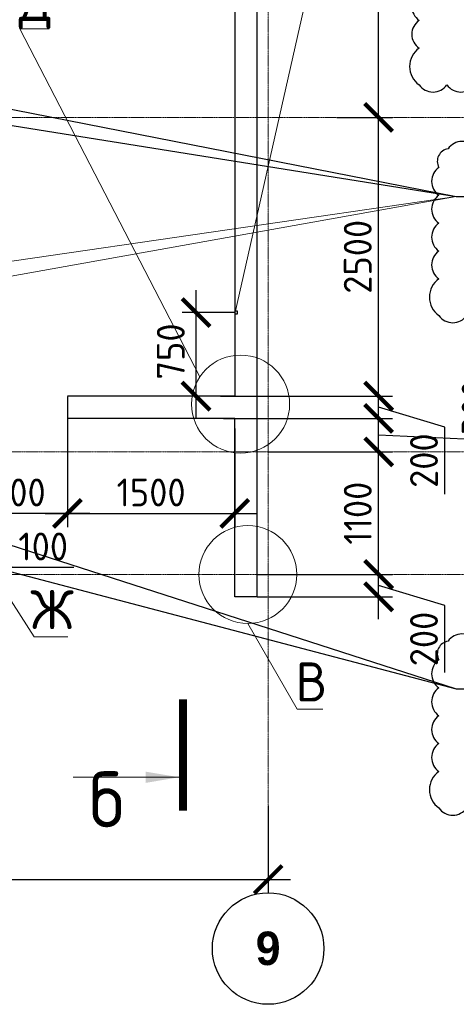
# Model space of a CAD drawing. Header units: millimetres. Extents: x 247266 to 730847, y -636031 to 10052.
# Tile 138 of 256: x 463123 to 467039, y -255233 to -246401. Entities that reach past the tile are written whole.
import ezdxf

# ---------------------------------------------------------------- set-up
doc = ezdxf.new("R2010")
doc.units = ezdxf.units.MM
doc.linetypes.add('______5', pattern=[1100, 800, -100, 100, -100])
doc.linetypes.add('осевая', pattern=[50.8, 31.75, -6.35, 6.35, -6.35])
for name, color, linetype in [('Изменения', 1, 'Continuous'), ('РАЗМЕРЫ', 7, 'Continuous'), ('СПДС_СИМВОЛЫ', 7, 'Continuous')]:
    doc.layers.add(name, color=color, linetype=linetype)
for name, color, linetype, lineweight in [('Надписи', 7, 'Continuous', 18), ('Оси', 7, '______5', 18), ('СТЕНЫ', 7, 'Continuous', 30), ('ТОНКИЕ', 7, 'Continuous', 9), ('Узлы', 7, 'Continuous', 0)]:
    doc.layers.add(name, color=color, linetype=linetype, lineweight=lineweight)
doc.styles.add('Century Gothic', font='GOTHIC.TTF')
doc.styles.add('GOST-2.304_Type-B', font='GOST_Common.ttf')
doc.dimstyles.new('СПДС', dxfattribs={"dimscale": 100, "dimtxt": 2.5, "dimasz": 2.5, "dimexe": 1.25, "dimexo": 0, "dimtad": 1, "dimdec": 0, "dimtxsty": 'GOST-2.304_Type-B', "dimblk": 'ARCHTICK', "dimcen": 2.5, "dimdle": 2, "dimadec": 0, "dimazin": 2, "dimtfac": 0.75, "dimtdec": 0, "dimtmove": 1, "dimatfit": 3, "dimfxl": 1, "dimtolj": 1, "dimarcsym": 1})

# ---------------------------------------------------------------- blocks, each defined once
blk = doc.blocks.new('_ArchTick')
at = {"color": 0, "linetype": 'ByBlock', "const_width": 0.15}
blk.add_lwpolyline([(-0.5, -0.5), (0.5, 0.5)], dxfattribs=at)
blk = doc.blocks.new('*D839')
at = {"layer": 'DEFPOINTS', "color": 0, "ltscale": 100}
for p in [(465251.5, -251377.9), (466342.6, -251377.9), (465251.4, -251577.9)]:
    blk.add_point(p, dxfattribs=at)
at = {"layer": 'РАЗМЕРЫ', "color": 0, "lineweight": -2}
for p, q in [((466342.6, -251777.9), (466342.6, -251177.9)), ((465251.5, -251377.9), (466467.6, -251377.9)), ((466936.7, -251656.1), (466342.6, -251477.9)), ((465251.4, -251577.9), (466467.6, -251577.9)), ((466936.7, -252256.6), (466936.7, -251656.1))]:
    blk.add_line(p, q, dxfattribs=at)
at = {"layer": 'РАЗМЕРЫ', "color": 0, "lineweight": -2, "ltscale": 100, "xscale": 250, "yscale": 250, "zscale": 250}
for p, rotation in [((466342.6, -251377.9), 90), ((466342.6, -251577.9), 270)]:
    blk.add_blockref('_ArchTick', p, dxfattribs=dict(at, rotation=rotation))
at = {"layer": 'РАЗМЕРЫ', "color": 0, "lineweight": 0, "ltscale": 100, "insert": (466749.1, -251956.3), "char_height": 250, "attachment_point": 5, "rotation": 90, "style": 'GOST-2.304_Type-B'}
blk.add_mtext('\\A1;200', dxfattribs=at)
blk = doc.blocks.new('*D840')
at = {"layer": 'DEFPOINTS', "color": 0, "ltscale": 100}
for p in [(465351.4, -250277.9), (466342.6, -250277.9), (465972.6, -251377.9)]:
    blk.add_point(p, dxfattribs=at)
at = {"layer": 'РАЗМЕРЫ', "color": 0, "lineweight": -2}
for p, q in [((466342.6, -251577.9), (466342.6, -250077.9)), ((465351.4, -250277.9), (466467.6, -250277.9)), ((465972.6, -251377.9), (466467.6, -251377.9))]:
    blk.add_line(p, q, dxfattribs=at)
at = {"layer": 'РАЗМЕРЫ', "color": 0, "lineweight": -2, "ltscale": 100, "xscale": 250, "yscale": 250, "zscale": 250}
for p, rotation in [((466342.6, -250277.9), 90), ((466342.6, -251377.9), 270)]:
    blk.add_blockref('_ArchTick', p, dxfattribs=dict(at, rotation=rotation))
at = {"layer": 'РАЗМЕРЫ', "color": 0, "lineweight": 0, "ltscale": 100, "insert": (466155, -250827.9), "char_height": 250, "attachment_point": 5, "rotation": 90, "style": 'GOST-2.304_Type-B'}
blk.add_mtext('\\A1;1100', dxfattribs=at)
blk = doc.blocks.new('*D841')
at = {"layer": 'DEFPOINTS', "color": 0, "ltscale": 100}
for p in [(464951.4, -249977.9), (466342.6, -249977.9), (465560.6, -250277.9)]:
    blk.add_point(p, dxfattribs=at)
at = {"layer": 'РАЗМЕРЫ', "color": 0, "lineweight": -2}
for p, q in [((467400.1, -249578.6), (467400.1, -250179)), ((466342.6, -250477.9), (466342.6, -249777.9)), ((464951.4, -249977.9), (466467.6, -249977.9)), ((467400.1, -250179), (466342.6, -250127.9)), ((465560.6, -250277.9), (466467.6, -250277.9))]:
    blk.add_line(p, q, dxfattribs=at)
at = {"layer": 'РАЗМЕРЫ', "color": 0, "lineweight": -2, "ltscale": 100, "xscale": 250, "yscale": 250, "zscale": 250}
for p, rotation in [((466342.6, -249977.9), 90), ((466342.6, -250277.9), 270)]:
    blk.add_blockref('_ArchTick', p, dxfattribs=dict(at, rotation=rotation))
at = {"layer": 'РАЗМЕРЫ', "color": 0, "lineweight": 0, "ltscale": 100, "insert": (467212.5, -249878.8), "char_height": 250, "attachment_point": 5, "rotation": 90, "style": 'GOST-2.304_Type-B'}
blk.add_mtext('\\A1;300', dxfattribs=at)
blk = doc.blocks.new('*D842')
at = {"layer": 'DEFPOINTS', "color": 0, "ltscale": 100}
for p in [(464924.1, -249777.9), (466342.6, -249777.9), (465500.6, -249977.9)]:
    blk.add_point(p, dxfattribs=at)
at = {"layer": 'РАЗМЕРЫ', "color": 0, "lineweight": -2}
for p, q in [((466342.6, -250177.9), (466342.6, -249577.9)), ((464924.1, -249777.9), (466467.6, -249777.9)), ((466936.7, -250056.1), (466342.6, -249877.9)), ((465500.6, -249977.9), (466467.6, -249977.9)), ((466936.7, -250656.6), (466936.7, -250056.1))]:
    blk.add_line(p, q, dxfattribs=at)
at = {"layer": 'РАЗМЕРЫ', "color": 0, "lineweight": -2, "ltscale": 100, "xscale": 250, "yscale": 250, "zscale": 250}
for p, rotation in [((466342.6, -249777.9), 90), ((466342.6, -249977.9), 270)]:
    blk.add_blockref('_ArchTick', p, dxfattribs=dict(at, rotation=rotation))
at = {"layer": 'РАЗМЕРЫ', "color": 0, "lineweight": 0, "ltscale": 100, "insert": (466749.1, -250356.3), "char_height": 250, "attachment_point": 5, "rotation": 90, "style": 'GOST-2.304_Type-B'}
blk.add_mtext('\\A1;200', dxfattribs=at)
blk = doc.blocks.new('*D843')
at = {"layer": 'DEFPOINTS', "color": 0, "ltscale": 100}
for p in [(465966.1, -247277.9), (466342.6, -247277.9), (464924.1, -249777.9)]:
    blk.add_point(p, dxfattribs=at)
at = {"layer": 'РАЗМЕРЫ', "color": 0, "lineweight": -2}
for p, q in [((466342.6, -249977.9), (466342.6, -247077.9)), ((465966.1, -247277.9), (466467.6, -247277.9)), ((464924.1, -249777.9), (466467.6, -249777.9))]:
    blk.add_line(p, q, dxfattribs=at)
at = {"layer": 'РАЗМЕРЫ', "color": 0, "lineweight": -2, "ltscale": 100, "xscale": 250, "yscale": 250, "zscale": 250}
for p, rotation in [((466342.6, -247277.9), 90), ((466342.6, -249777.9), 270)]:
    blk.add_blockref('_ArchTick', p, dxfattribs=dict(at, rotation=rotation))
at = {"layer": 'РАЗМЕРЫ', "color": 0, "lineweight": 0, "ltscale": 100, "insert": (466155, -248527.9), "char_height": 250, "attachment_point": 5, "rotation": 90, "style": 'GOST-2.304_Type-B'}
blk.add_mtext('\\A1;2500', dxfattribs=at)
blk = doc.blocks.new('*D844')
at = {"layer": 'DEFPOINTS', "color": 0, "ltscale": 100}
for p in [(466316.1, -244177.9), (466342.6, -244177.9), (465966.1, -247277.9)]:
    blk.add_point(p, dxfattribs=at)
at = {"layer": 'РАЗМЕРЫ', "color": 0, "lineweight": -2}
for p, q in [((466342.6, -247477.9), (466342.6, -243977.9)), ((466316.1, -244177.9), (466467.6, -244177.9)), ((465966.1, -247277.9), (466467.6, -247277.9))]:
    blk.add_line(p, q, dxfattribs=at)
at = {"layer": 'РАЗМЕРЫ', "color": 0, "lineweight": -2, "ltscale": 100, "xscale": 250, "yscale": 250, "zscale": 250}
for p, rotation in [((466342.6, -244177.9), 90), ((466342.6, -247277.9), 270)]:
    blk.add_blockref('_ArchTick', p, dxfattribs=dict(at, rotation=rotation))
at = {"layer": 'РАЗМЕРЫ', "color": 0, "lineweight": 0, "ltscale": 100, "insert": (466155, -245727.9), "char_height": 250, "attachment_point": 5, "rotation": 90, "style": 'GOST-2.304_Type-B'}
blk.add_mtext('\\A1;3100', dxfattribs=at)
blk = doc.blocks.new('*D852')
at = {"layer": 'DEFPOINTS', "color": 0, "ltscale": 100}
for p in [(465051.4, -250066.8), (463551.4, -250383.1), (465051.4, -250829.4)]:
    blk.add_point(p, dxfattribs=at)
at = {"layer": 'РАЗМЕРЫ', "color": 0, "lineweight": -2}
for p, q in [((465051.4, -250066.8), (465051.4, -250954.4)), ((463551.4, -250383.1), (463551.4, -250954.4)), ((463351.4, -250829.4), (465251.4, -250829.4))]:
    blk.add_line(p, q, dxfattribs=at)
at = {"layer": 'РАЗМЕРЫ', "color": 0, "lineweight": -2, "ltscale": 100, "xscale": 250, "yscale": 250, "zscale": 250, "rotation": 180}
blk.add_blockref('_ArchTick', (463551.4, -250829.4), dxfattribs=at)
at = {"layer": 'РАЗМЕРЫ', "color": 0, "lineweight": -2, "ltscale": 100, "xscale": 250, "yscale": 250, "zscale": 250}
blk.add_blockref('_ArchTick', (465051.4, -250829.4), dxfattribs=at)
at = {"layer": 'РАЗМЕРЫ', "color": 0, "lineweight": 0, "ltscale": 100, "insert": (464301.4, -250641.8), "char_height": 250, "attachment_point": 5, "style": 'GOST-2.304_Type-B'}
blk.add_mtext('\\A1;1500', dxfattribs=at)
blk = doc.blocks.new('*D853')
at = {"layer": 'DEFPOINTS', "color": 0, "ltscale": 100}
for p in [(462551.4, -249777.9), (463551.4, -249811.8), (462551.4, -250829.4)]:
    blk.add_point(p, dxfattribs=at)
at = {"layer": 'РАЗМЕРЫ', "color": 0, "lineweight": -2}
for p, q in [((462551.4, -249777.9), (462551.4, -250954.4)), ((463551.4, -249811.8), (463551.4, -250954.4)), ((463751.4, -250829.4), (462351.4, -250829.4))]:
    blk.add_line(p, q, dxfattribs=at)
at = {"layer": 'РАЗМЕРЫ', "color": 0, "lineweight": -2, "ltscale": 100, "xscale": 250, "yscale": 250, "zscale": 250, "rotation": 180}
blk.add_blockref('_ArchTick', (462551.4, -250829.4), dxfattribs=at)
at = {"layer": 'РАЗМЕРЫ', "color": 0, "lineweight": -2, "ltscale": 100, "xscale": 250, "yscale": 250, "zscale": 250}
blk.add_blockref('_ArchTick', (463551.4, -250829.4), dxfattribs=at)
at = {"layer": 'РАЗМЕРЫ', "color": 0, "lineweight": 0, "ltscale": 100, "insert": (463051.4, -250641.8), "char_height": 250, "attachment_point": 5, "style": 'GOST-2.304_Type-B'}
blk.add_mtext('\\A1;1000', dxfattribs=at)
blk = doc.blocks.new('*D854')
at = {"layer": 'DEFPOINTS', "color": 0, "ltscale": 100}
for p in [(462451.4, -249779.7), (462551.4, -249777.9), (462451.4, -250829.4)]:
    blk.add_point(p, dxfattribs=at)
at = {"layer": 'РАЗМЕРЫ', "color": 0, "lineweight": -2}
for p, q in [((462451.4, -249779.7), (462451.4, -250954.4)), ((462551.4, -249777.9), (462551.4, -250954.4)), ((462751.4, -250829.4), (462251.4, -250829.4)), ((463058.3, -251314.1), (462501.4, -250829.4)), ((463608.7, -251314.1), (463058.3, -251314.1))]:
    blk.add_line(p, q, dxfattribs=at)
at = {"layer": 'РАЗМЕРЫ', "color": 0, "lineweight": -2, "ltscale": 100, "xscale": 250, "yscale": 250, "zscale": 250}
blk.add_blockref('_ArchTick', (462451.4, -250829.4), dxfattribs=at)
at = {"layer": 'РАЗМЕРЫ', "color": 0, "lineweight": -2, "ltscale": 100, "xscale": 250, "yscale": 250, "zscale": 250, "rotation": 180}
blk.add_blockref('_ArchTick', (462551.4, -250829.4), dxfattribs=at)
at = {"layer": 'РАЗМЕРЫ', "color": 0, "lineweight": 0, "ltscale": 100, "insert": (463333.5, -251126.5), "char_height": 250, "attachment_point": 5, "style": 'GOST-2.304_Type-B'}
blk.add_mtext('\\A1;100', dxfattribs=at)
blk = doc.blocks.new('NSY101')
at = {"color": 0, "linetype": 'ByBlock', "lineweight": -2}
blk.add_circle((0, 0), 50, dxfattribs=at)
blk = doc.blocks.new('СЛОЖНЫЙ_ОБЪЕКТ_36')
at = {"layer": 'Оси', "color": 16, "linetype": 'Continuous', "lineweight": 25, "transparency": 33554687, "xscale": 9.999999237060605, "yscale": 9.999999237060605, "zscale": 9.999999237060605}
blk.add_blockref('NSY101', (31813, -43009.5), dxfattribs=at)
at = {"layer": 'Оси', "color": 16, "linetype": 'Continuous', "lineweight": 25, "transparency": 33554687, "insert": (31813, -43009.5), "char_height": 300, "width": 385, "attachment_point": 5, "style": 'Century Gothic'}
blk.add_mtext('\\A1;{\\fCentury Gothic|i0|b1;\\H300.000000;\\W1.000000;\\C16;9}\\P', dxfattribs=at)
blk = doc.blocks.new('*D871')
at = {"layer": 'DEFPOINTS', "color": 0, "ltscale": 100}
for p in [(459651.5, -253339.6), (465351.5, -253449.1), (465351.5, -254113.5)]:
    blk.add_point(p, dxfattribs=at)
at = {"layer": 'РАЗМЕРЫ', "color": 0, "lineweight": -2}
for p, q in [((459651.5, -253339.6), (459651.5, -254238.5)), ((465351.5, -253449.1), (465351.5, -254238.5)), ((459451.5, -254113.5), (465551.5, -254113.5))]:
    blk.add_line(p, q, dxfattribs=at)
at = {"layer": 'РАЗМЕРЫ', "color": 0, "lineweight": -2, "ltscale": 100, "xscale": 250, "yscale": 250, "zscale": 250, "rotation": 180}
blk.add_blockref('_ArchTick', (459651.5, -254113.5), dxfattribs=at)
at = {"layer": 'РАЗМЕРЫ', "color": 0, "lineweight": -2, "ltscale": 100, "xscale": 250, "yscale": 250, "zscale": 250}
blk.add_blockref('_ArchTick', (465351.5, -254113.5), dxfattribs=at)
at = {"layer": 'РАЗМЕРЫ', "color": 0, "lineweight": 0, "ltscale": 100, "insert": (462501.5, -253925.6), "char_height": 250, "attachment_point": 5, "style": 'GOST-2.304_Type-B'}
blk.add_mtext('\\A1;5700', dxfattribs=at)
blk = doc.blocks.new('*D3666')
at = {"layer": 'DEFPOINTS', "color": 0, "ltscale": 100}
for p in [(464704.3, -249028.4), (465051.7, -249028.4), (464952.3, -249777.9)]:
    blk.add_point(p, dxfattribs=at)
at = {"layer": 'РАЗМЕРЫ', "color": 0, "lineweight": -2}
for p, q in [((464704.3, -249977.9), (464704.3, -248828.4)), ((465051.7, -249028.4), (464579.3, -249028.4)), ((464952.3, -249777.9), (464579.3, -249777.9))]:
    blk.add_line(p, q, dxfattribs=at)
at = {"layer": 'РАЗМЕРЫ', "color": 0, "lineweight": -2, "ltscale": 100, "xscale": 250, "yscale": 250, "zscale": 250}
for p, rotation in [((464704.3, -249028.4), 90), ((464704.3, -249777.9), 270)]:
    blk.add_blockref('_ArchTick', p, dxfattribs=dict(at, rotation=rotation))
at = {"layer": 'РАЗМЕРЫ', "color": 0, "lineweight": 0, "ltscale": 100, "insert": (464477.8, -249377.5), "char_height": 250, "attachment_point": 5, "rotation": 90, "style": 'GOST-2.304_Type-B'}
blk.add_mtext('\\A1;750', dxfattribs=at)

msp = doc.modelspace()

# ---------------------------------------------------------------- linework, layer by layer
at = {"layer": 'Изменения', "elevation": 560}
for points in [[(466705.09, -246157.11, 0.5205671), (466705.09, -246407.11, 0.5205671), (466705.09, -246657.11, 0.520567), (466705.09, -246984.69, 0.5205671), (466955.09, -246984.69, 0.5205671), (467205.09, -246984.69, 0.5205671), (467455.09, -246984.69, 0.5205671), (467705.09, -246984.69, 0.5205671), (467955.09, -246984.69, 0.5205671), (468205.09, -246984.69, 0.5205671), (468455.09, -246984.69, 0.5205671), (468705.09, -246984.69, 0.5205671), (468955.09, -246984.69, 0.5205671), (469205.09, -246984.69, 0.5205671), (469455.09, -246984.69, 0.5205671), (469705.09, -246984.69, 0.5205671), (469955.09, -246984.69, 0.5205671), (470205.09, -246984.69, 0.5205671), (470455.09, -246984.69, 0.5205671), (470623.57, -246903.16, 0.5205671), (470623.57, -246653.16, 0.5205671), (470623.57, -246403.16, 0.5205671), (470623.57, -246153.16, 0.5205671)], [(467214.86, -247558.49, 0.5205671), (466964.86, -247558.49, 0.520567), (466882.59, -247726.23, 0.520567), (466882.59, -247976.23, 0.520567), (466882.59, -248226.23, 0.5205671), (466882.59, -248476.23, 0.5205671), (466882.59, -248726.23, 0.520567), (466882.59, -249053.8, 0.5205671), (467132.59, -249053.8, 0.5205671)], [(467214.86, -251976.54, 0.5205671), (466964.86, -251976.54, 0.520567), (466882.59, -252144.28, 0.520567), (466882.59, -252394.28, 0.520567), (466882.59, -252644.28, 0.5205671), (466882.59, -252894.28, 0.5205671), (466882.59, -253144.28, 0.520567), (466882.59, -253471.85, 0.5205671), (467132.59, -253471.85, 0.5205671)]]:
    msp.add_lwpolyline(points, format="xyb", dxfattribs=at)
at = {"layer": 'Надписи', "lineweight": 15, "ltscale": 0.3}
for p, q in [((465051.68, -249040.85, -760), (466808.24, -241254.82, -760)), ((463122.71, -246481.77, -720), (463387.96, -246481.77, -720)), ((462685.8, -251054.19, -720), (463253.39, -251938.07, -720)), ((462685.8, -251054.19, -720), (463253.39, -251938.07, -720)), ((462685.8, -251054.19, -720), (463253.39, -251938.07, -720)), ((465168.98, -251817.33, -1280), (465612.65, -252586.77, -1280)), ((465168.98, -251817.33, -1280), (465612.65, -252586.77, -1280)), ((465168.98, -251817.33, -1280), (465612.65, -252586.77, -1280)), ((463253.39, -251938.07, -720), (463253.49, -251938.07, -720)), ((463253.63, -251937.72, -720), (463553.91, -251937.72, -720)), ((465612.65, -252586.77, -1280), (465612.75, -252586.77, -1280)), ((465612.85, -252586.42, -1280), (465843.06, -252586.42, -1280))]:
    msp.add_line(p, q, dxfattribs=at)
at = {"layer": 'Надписи', "ltscale": 0.3}
msp.add_line((463122.61, -246481.77, -720), (464739.29, -249604.02, -360), dxfattribs=at)
at = {"layer": 'Надписи'}
for centre in [(465104.13, -249849.04, -360), (465168.98, -251377.85, -920)]:
    msp.add_circle(centre, 439.48, dxfattribs=at)
at = {"layer": 'Оси', "linetype": 'осевая', "lineweight": 0, "ltscale": 0.3, "transparency": 33554687}
for p, q in [((465351.49, -240419.53, -1120), (465351.49, -254217.3, -1120)), ((454564.22, -247277.85, -1120), (468708.85, -247277.85, -1120)), ((454564.22, -250277.85, -1120), (468708.85, -250277.85, -1120)), ((454564.22, -251377.85, -1120), (468708.85, -251377.85, -1120))]:
    msp.add_line(p, q, dxfattribs=at)
at = {"layer": 'СПДС_СИМВОЛЫ', "ltscale": 100}
for p, q in [((460848.32, -247000.22, -560), (467037.14, -247985.8)), ((462001.38, -246997.85, -560), (467037.14, -247985.8)), ((467037.14, -247985.8), (470675.98, -247985.8)), ((460851.38, -250777.85, -560), (467037.14, -252403.85)), ((462001.38, -250777.85, -560), (467037.14, -252403.85)), ((467037.14, -252403.85), (470675.98, -252403.85))]:
    msp.add_line(p, q, dxfattribs=at)
at = {"layer": 'СТЕНЫ', "linetype": 'Continuous', "transparency": 33554687}
for p, q in [((465051.38, -243927.85, -560), (465051.38, -249777.85, -560)), ((465251.38, -251577.85, -560), (465251.38, -244177.85, -560)), ((465051.38, -249777.85, -560), (463551.38, -249777.85, -560)), ((465051.38, -249977.85, -560), (463551.38, -249977.85, -560)), ((465051.38, -251577.85, -560), (465051.38, -249977.85, -560)), ((465251.38, -251577.85, -560), (465051.38, -251577.85, -560))]:
    msp.add_line(p, q, dxfattribs=at)
for points, elevation in [([(465051.68, -249015.85), (465051.68, -249040.85), (465076.68, -249040.85), (465076.68, -249015.85), (465051.68, -249015.85)], -200), ([(463551.38, -249779.69), (463551.38, -249977.85)], -560)]:
    msp.add_lwpolyline(points, dxfattribs=dict(at, elevation=elevation))
at = {"layer": 'ТОНКИЕ', "ltscale": 100}
for p, q in [((460851.38, -248887.85, -560), (467037.14, -247985.8)), ((467037.14, -247985.8), (462001.38, -248887.85, -560))]:
    msp.add_line(p, q, dxfattribs=at)
at = {"layer": 'Узлы', "linetype": 'Continuous', "lineweight": 0}
msp.add_line((464552.6, -253196.65, -360), (463602.6, -253196.65, -360), dxfattribs=at)
at = {"layer": 'Узлы', "linetype": 'Continuous', "lineweight": 0, "const_width": 70, "elevation": -360}
msp.add_lwpolyline([(464587.6, -253496.65), (464587.6, -252496.65)], dxfattribs=at)
at = {"layer": 'Узлы', "linetype": 'Continuous', "lineweight": 0}
msp.add_solid([(464552.6, -253196.65, -360), (464252.15, -253246.92, -360), (464252.15, -253146.37, -360)], dxfattribs=at)

# ---------------------------------------------------------------- block references
at = {"layer": 'Оси', "linetype": 'Continuous', "lineweight": 25, "transparency": 33554687}
msp.add_blockref('СЛОЖНЫЙ_ОБЪЕКТ_36', (433537.97, -211723.68, -1120), dxfattribs=at)

# ---------------------------------------------------------------- texts
at = {"layer": 'Надписи', "ltscale": 0.3, "char_height": 350, "attachment_point": 2, "style": 'GOST-2.304_Type-B'}
for s, insert in [('Д', (463265.21, -246061.77, -720)), ('Ж', (463413.63, -251517.72, -720)), ('В', (465737.85, -252166.42, -1280))]:
    msp.add_mtext(s, dxfattribs=dict(at, insert=insert))
at = {"layer": 'Узлы', "linetype": 'Continuous', "lineweight": 0, "insert": (463902.6, -253395.11, -360), "char_height": 500, "attachment_point": 5, "style": 'GOST-2.304_Type-B'}
msp.add_mtext_dynamic_manual_height_columns('б', width=723.8798, gutter_width=25, heights=[0], dxfattribs=at)

# ---------------------------------------------------------------- dimensions: what is measured, and where the dimension line sits
at = {"layer": 'РАЗМЕРЫ', "lineweight": 0}
for base, p1, p2, picture, middle in [((466342.6, -244177.85, -360), (465966.1, -247277.85, -920), (466316.1, -244177.85, -560), '*D844', (466154.98, -245727.85, -360)), ((466342.6, -247277.85, -360), (464924.1, -249777.85, -560), (465966.1, -247277.85, -920), '*D843', (466154.98, -248527.85, -360)), ((466342.6, -249777.85, -360), (465500.6, -249977.85, -360), (464924.1, -249777.85, -560), '*D842', (466749.1, -250118.59, -360)), ((466342.6, -250277.85, -360), (465972.6, -251377.85, -360), (465351.38, -250277.85, -360), '*D840', (466154.98, -250827.85, -360)), ((466342.6, -251377.85, -360), (465251.38, -251577.85, -720), (465251.53, -251377.85, -920), '*D839', (466749.1, -251718.59, -360))]:
    dim = msp.add_linear_dim(base=base, p1=p1, p2=p2, angle=90, dimstyle='СПДС', dxfattribs=at)
    dim.commit()
    dim.dimension.update_dxf_attribs({"geometry": picture, "text_midpoint": middle})
for base, p1, p2, angle, picture, middle in [((464704.28214862, -249028.35228732, 359.999997), (464952.33694227, -249777.85228732, -559.99999401), (465051.68271013, -249028.35228732, -199.999997), 270, '*D3666', (464665.66429019, -249377.49164519, 359.999997)), ((466342.6, -249977.85, -360), (465560.6, -250277.85, -360), (464951.38, -249977.85, -720), 90, '*D841', (467400.1, -250116.53, -360))]:
    dim = msp.add_linear_dim(base=base, p1=p1, p2=p2, angle=angle, dimstyle='СПДС', dxfattribs=at)
    dim.commit()
    dim.dimension.update_dxf_attribs({"geometry": picture, "text_midpoint": middle, "dimtype": 160})
dim = msp.add_linear_dim(base=(462451.38, -250829.39, -560), p1=(462551.38, -249777.85, -560), p2=(462451.38, -249779.69, -560), dimstyle='СПДС', dxfattribs=at)
dim.commit()
dim.dimension.update_dxf_attribs({"geometry": '*D854', "text_midpoint": (463120.76, -251314.09, -560), "dimtype": 160})
for base, p1, p2, picture, middle in [((462551.38, -250829.39, -560), (463551.38, -249811.78, -560), (462551.38, -249777.85, -560), '*D853', (463051.38, -250641.77, -560)), ((465051.38, -250829.39, -560), (463551.38, -250383.09, -560), (465051.38, -250066.81, -560), '*D852', (464301.38, -250641.77, -560)), ((465351.49, -254113.48, -560), (459651.49, -253339.61, -1120), (465351.49, -253449.06, -1120), '*D871', (462501.49, -253925.61, -560))]:
    dim = msp.add_linear_dim(base=base, p1=p1, p2=p2, dimstyle='СПДС', dxfattribs=at)
    dim.commit()
    dim.dimension.update_dxf_attribs({"geometry": picture, "text_midpoint": middle})

doc.saveas('drawing.dxf')
